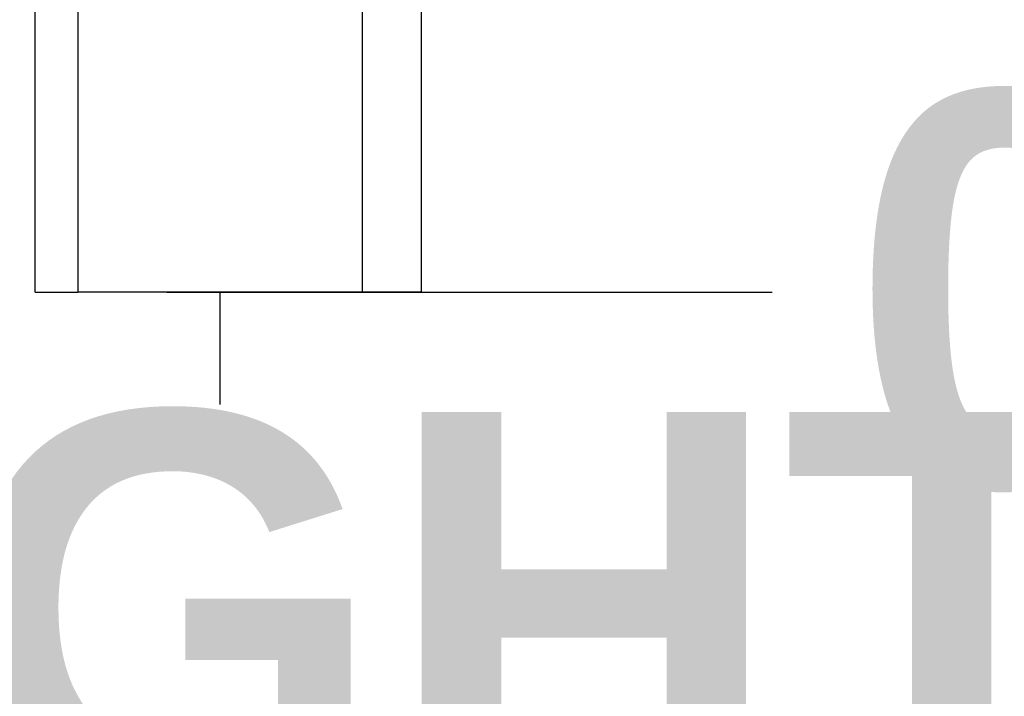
# Model space of a CAD drawing. Header units: inches. Extents: x 0 to 160, y -11 to 104.
# Tile 66 of 121: x 112.7 to 115.57, y 20.83 to 22.81. Entities that reach past the tile are written whole.
import ezdxf

# ---------------------------------------------------------------- set-up
doc = ezdxf.new("R2010")
doc.units = ezdxf.units.IN
doc.header["$LTSCALE"] = 9.614827
doc.header["$MEASUREMENT"] = 0
for name, color, linetype, lineweight in [('Dimensions(ANSI)', 7, 'Continuous', 25), ('Symbols(ANSI)', 7, 'Continuous', 25), ('Visible Edges(ANSI)', 7, 'Continuous', 25), ('Visible Tangent Edges(ANSI)', 7, 'Continuous', 25)]:
    doc.layers.add(name, color=color, linetype=linetype, lineweight=lineweight)
doc.styles.add('Dimension-ANSI', font='arialbd.ttf')
doc.dimstyles.new('INCH-ANSI', dxfattribs={"dimscale": 9.614827, "dimtxt": 0.12, "dimasz": 0.098425, "dimexe": 0.04, "dimexo": 0.04, "dimgap": 0.031496, "dimtad": 0, "dimtih": 1, "dimtoh": 1, "dimdec": 3, "dimzin": 0, "dimdsep": 46, "dimtxsty": 'Dimension-ANSI', "dimcen": 0.09, "dimdle": 0.312, "dimclrd": 179, "dimclre": 179, "dimclrt": 7, "dimadec": 1, "dimazin": 0, "dimtfac": 1, "dimtdec": 3, "dimtofl": 0, "dimtmove": 0, "dimatfit": 3, "dimfxl": 1, "dimtolj": 1, "dimtzin": 4, "dimlwd": 25, "dimlwe": 25, "dimarcsym": 0})

# ---------------------------------------------------------------- blocks, each defined once
blk = doc.blocks.new('Datum Identifier17')
at = {"layer": 'Symbols(ANSI)', "color": 7, "linetype": 'Continuous', "lineweight": 25}
blk.add_line((11.78221, 2.25533), (11.78221, 2.28947), dxfattribs=at)
at = {"layer": 'Symbols(ANSI)', "color": 7, "insert": (11.53427, 2.13131), "char_height": 0.12, "attachment_point": 7, "style": 'Dimension-ANSI'}
blk.add_mtext('RIGHT', dxfattribs=at)
blk = doc.blocks.new('*D19')
at = {"layer": 'Defpoints', "color": 0, "linetype": 'Continuous', "transparency": 16777216}
for p in [(112.7434, 22.0129), (112.7434, 22.0129), (114.8965, 22.0129)]:
    blk.add_point(p, dxfattribs=at)
at = {"layer": 'Dimensions(ANSI)', "color": 179, "linetype": 'Continuous', "lineweight": 25, "true_color": 0x262658, "transparency": 16777216}
blk.add_line((113.128, 22.0129), (114.8965, 22.0129), dxfattribs=at)
at = {"layer": 'Dimensions(ANSI)', "color": 7, "linetype": 'Continuous', "lineweight": 25, "transparency": 16777216, "insert": (117.1425, 22.0129), "char_height": 1.15378, "attachment_point": 5, "style": 'Dimension-ANSI'}
blk.add_mtext('\\A1;0.000', dxfattribs=at)
blk = doc.blocks.new('*D20')
at = {"layer": 'Defpoints', "color": 0, "linetype": 'Continuous', "transparency": 16777216}
for p in [(113.6978, 89.073), (114.8965, 89.073), (112.7434, 22.0129)]:
    blk.add_point(p, dxfattribs=at)
at = {"layer": 'Dimensions(ANSI)', "color": 179, "linetype": 'Continuous', "lineweight": 25, "true_color": 0x262658, "transparency": 16777216}
blk.add_line((114.0824, 89.073), (114.8965, 89.073), dxfattribs=at)
at = {"layer": 'Dimensions(ANSI)', "color": 7, "linetype": 'Continuous', "lineweight": 25, "transparency": 16777216, "insert": (117.6249, 89.073), "char_height": 1.15378, "attachment_point": 5, "style": 'Dimension-ANSI'}
blk.add_mtext('\\A1;46.375', dxfattribs=at)

msp = doc.modelspace()

# ---------------------------------------------------------------- linework, layer by layer
at = {"layer": 'Visible Edges(ANSI)'}
for p, q in [((112.7434, 22.0129), (112.7434, 89.073)), ((113.8714, 22.9506), (113.8714, 22.0129)), ((112.7434, 22.0129), (112.8678, 22.0129)), ((113.7, 22.0129), (112.8678, 22.0129)), ((113.8714, 22.0129), (113.7, 22.0129))]:
    msp.add_line(p, q, dxfattribs=at)
at = {"layer": 'Visible Tangent Edges(ANSI)'}
for p, q in [((112.8678, 89.073), (112.8678, 22.0129)), ((113.7, 22.0129), (113.7, 22.9506))]:
    msp.add_line(p, q, dxfattribs=at)

# ---------------------------------------------------------------- block references
at = {"layer": 'Symbols(ANSI)', "xscale": 9.61482679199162, "yscale": 9.61482679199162, "zscale": 9.61482679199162}
msp.add_blockref('Datum Identifier17', (0, 0), dxfattribs=at)

# ---------------------------------------------------------------- dimensions: what is measured, and where the dimension line sits
at = {"layer": 'Dimensions(ANSI)', "color": 179, "linetype": 'Continuous', "lineweight": 25, "true_color": 0x262658}
for feature_location, offset, origin, picture, middle in [((113.6978, 89.073), (1.1987, 0), (112.7434, 22.0129), '*D20', (117.6249, 89.073)), ((112.743442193, 22.012860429), (2.1530551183, 0), (112.743442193, 22.012860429), '*D19', (117.1424922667, 22.012860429))]:
    dim = msp.add_ordinate_dim(feature_location=feature_location, offset=offset, dtype=0, origin=origin, dimstyle='INCH-ANSI', override={"dimgap": 0.031496, "dimtad": 0, "dimdec": 3, "dimlfac": 0.691543, "dimtol": 0, "dimlim": 0, "dimtp": 0, "dimtm": 0, "dimtdec": 3}, dxfattribs=at)
    dim.commit()
    dim.dimension.update_dxf_attribs({"geometry": picture, "text_midpoint": middle})

doc.saveas('drawing.dxf')
